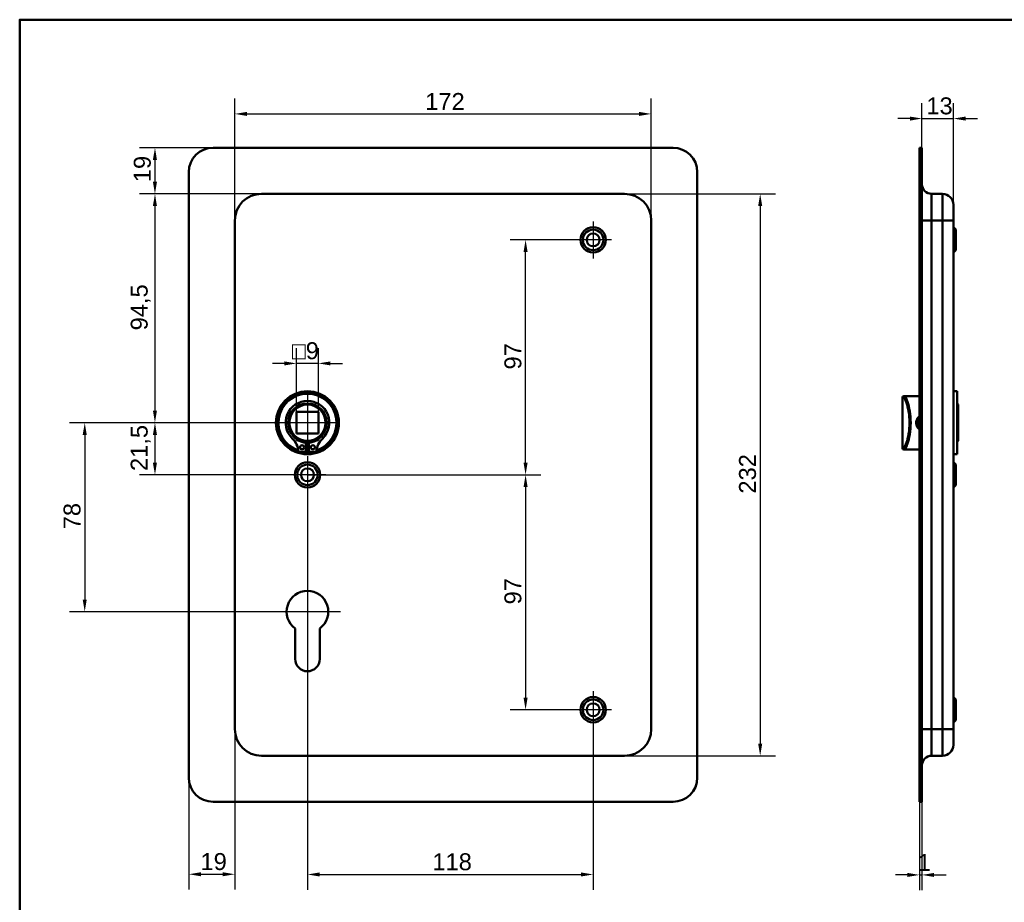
# Model space of a CAD drawing. Header units: millimetres. Extents: x 20 to 833, y 20 to 574.
# Tile 2 of 4: x 20 to 427, y 210 to 574. Entities that reach past the tile are written whole.
import ezdxf

# ---------------------------------------------------------------- set-up
doc = ezdxf.new("R2010")
doc.units = ezdxf.units.MM
doc.header["$LTSCALE"] = 2
for name, color, linetype, lineweight in [('Bemaßungen(DIN)', 7, 'Continuous', 25), ('Mittelpunktmarkierung(DIN)', 7, 'Continuous', 25), ('Sichtbare Kanten(DIN)', 7, 'Continuous', 50), ('Sichtbare tangentiale Kanten(DIN)', 7, 'Continuous', 50), ('Skizziergeometrie(DIN)', 7, 'Continuous', 50)]:
    doc.layers.add(name, color=color, linetype=linetype, lineweight=lineweight)
doc.styles.add('STANDARD-DIN~0', font='arial.ttf')
doc.dimstyles.new('CAD-LAN', dxfattribs={"dimscale": 2, "dimtxt": 3.5, "dimasz": 2.5, "dimexe": 3.175, "dimexo": 0, "dimgap": 0.8, "dimtad": 1, "dimrnd": 1e-08, "dimtxsty": 'STANDARD-DIN~0', "dimcen": 0.09, "dimdle": 10, "dimclrd": 250, "dimclre": 250, "dimclrt": 250, "dimadec": 0, "dimazin": 2, "dimtfac": 1, "dimtmove": 0, "dimatfit": 3, "dimfxl": 1, "dimtolj": 1, "dimtzin": 0, "dimlwd": 25, "dimlwe": 25, "dimarcsym": 0})

# ---------------------------------------------------------------- blocks, each defined once
blk = doc.blocks.new('Ränder Standardrahmen')
at = {"layer": 'Skizziergeometrie(DIN)', "flags": 128}
blk.add_lwpolyline([(10, 10), (10, 287), (410, 287), (410, 10), (10, 10)], dxfattribs=at)
blk = doc.blocks.new('*D8')
at = {"layer": 'Bemaßungen(DIN)', "color": 250, "linetype": 'Continuous', "lineweight": 25, "true_color": 0x3f3f3f, "transparency": 16777216}
for p, q in [((108.87, 491.1), (108.87, 541.45)), ((280.87, 491.1), (280.87, 541.45)), ((113.87, 535.1), (275.87, 535.1))]:
    blk.add_line(p, q, dxfattribs=at)
at = {"layer": 'Bemaßungen(DIN)', "color": 250, "linetype": 'Continuous', "true_color": 0x3f3f3f, "transparency": 16777216}
for points in [[(113.87, 535.93), (113.87, 534.27), (108.87, 535.1)], [(275.87, 535.93), (275.87, 534.27), (280.87, 535.1)]]:
    blk.add_solid(points, dxfattribs=at)
at = {"layer": 'Defpoints', "color": 0, "linetype": 'Continuous', "transparency": 16777216}
for p in [(280.87, 535.1), (108.87, 491.1), (280.87, 491.1)]:
    blk.add_point(p, dxfattribs=at)
at = {"layer": 'Bemaßungen(DIN)', "color": 250, "linetype": 'Continuous', "lineweight": 25, "true_color": 0x3f3f3f, "transparency": 16777216, "insert": (187.5, 543.73), "char_height": 7, "attachment_point": 1, "style": 'STANDARD-DIN~0'}
blk.add_mtext('\\A1;172', dxfattribs=at)
blk = doc.blocks.new('*D9')
at = {"layer": 'Bemaßungen(DIN)', "color": 250, "linetype": 'Continuous', "lineweight": 25, "true_color": 0x3f3f3f, "transparency": 16777216}
for p, q in [((269.87, 502.1), (332.22, 502.1)), ((325.87, 497.1), (325.87, 275.1)), ((269.87, 270.1), (332.22, 270.1))]:
    blk.add_line(p, q, dxfattribs=at)
at = {"layer": 'Bemaßungen(DIN)', "color": 250, "linetype": 'Continuous', "true_color": 0x3f3f3f, "transparency": 16777216}
for points in [[(325.03, 497.1), (326.7, 497.1), (325.87, 502.1)], [(325.03, 275.1), (326.7, 275.1), (325.87, 270.1)]]:
    blk.add_solid(points, dxfattribs=at)
at = {"layer": 'Defpoints', "color": 0, "linetype": 'Continuous', "transparency": 16777216}
for p in [(269.87, 502.1), (269.87, 270.1), (325.87, 270.1)]:
    blk.add_point(p, dxfattribs=at)
at = {"layer": 'Bemaßungen(DIN)', "color": 250, "linetype": 'Continuous', "lineweight": 25, "true_color": 0x3f3f3f, "transparency": 16777216, "insert": (317.12, 378.34), "char_height": 7, "attachment_point": 1, "rotation": 90, "style": 'STANDARD-DIN~0'}
blk.add_mtext('\\A1;232', dxfattribs=at)
blk = doc.blocks.new('*D10')
at = {"layer": 'Bemaßungen(DIN)', "color": 250, "linetype": 'Continuous', "lineweight": 25, "true_color": 0x3f3f3f, "transparency": 16777216}
for p, q in [((119.87, 502.1), (69.52, 502.1)), ((75.87, 497.1), (75.87, 412.6)), ((138.87, 407.6), (69.52, 407.6))]:
    blk.add_line(p, q, dxfattribs=at)
at = {"layer": 'Bemaßungen(DIN)', "color": 250, "linetype": 'Continuous', "true_color": 0x3f3f3f, "transparency": 16777216}
for points in [[(75.03, 497.1), (76.7, 497.1), (75.87, 502.1)], [(75.03, 412.6), (76.7, 412.6), (75.87, 407.6)]]:
    blk.add_solid(points, dxfattribs=at)
at = {"layer": 'Defpoints', "color": 0, "linetype": 'Continuous', "transparency": 16777216}
for p in [(119.87, 502.1), (75.87, 407.6), (138.87, 407.6)]:
    blk.add_point(p, dxfattribs=at)
at = {"layer": 'Bemaßungen(DIN)', "color": 250, "linetype": 'Continuous', "lineweight": 25, "true_color": 0x3f3f3f, "transparency": 16777216, "insert": (65.85, 445.73), "char_height": 7, "attachment_point": 1, "rotation": 90, "style": 'STANDARD-DIN~0'}
blk.add_mtext('\\A1;94,5', dxfattribs=at)
blk = doc.blocks.new('*D11')
at = {"layer": 'Bemaßungen(DIN)', "color": 250, "linetype": 'Continuous', "lineweight": 25, "true_color": 0x3f3f3f, "transparency": 16777216}
for p, q in [((99.87, 521.1), (69.52, 521.1)), ((75.87, 516.1), (75.87, 507.1)), ((119.87, 502.1), (69.52, 502.1))]:
    blk.add_line(p, q, dxfattribs=at)
at = {"layer": 'Bemaßungen(DIN)', "color": 250, "linetype": 'Continuous', "true_color": 0x3f3f3f, "transparency": 16777216}
for points in [[(75.03, 516.1), (76.7, 516.1), (75.87, 521.1)], [(75.03, 507.1), (76.7, 507.1), (75.87, 502.1)]]:
    blk.add_solid(points, dxfattribs=at)
at = {"layer": 'Defpoints', "color": 0, "linetype": 'Continuous', "transparency": 16777216}
for p in [(99.87, 521.1), (75.87, 502.1), (119.87, 502.1)]:
    blk.add_point(p, dxfattribs=at)
at = {"layer": 'Bemaßungen(DIN)', "color": 250, "linetype": 'Continuous', "lineweight": 25, "true_color": 0x3f3f3f, "transparency": 16777216, "insert": (67.12, 506.91), "char_height": 7, "attachment_point": 1, "rotation": 90, "style": 'STANDARD-DIN~0'}
blk.add_mtext('\\A1;19', dxfattribs=at)
blk = doc.blocks.new('*D12')
at = {"layer": 'Bemaßungen(DIN)', "color": 250, "linetype": 'Continuous', "lineweight": 25, "true_color": 0x3f3f3f, "transparency": 16777216}
for p, q in [((138.87, 407.6), (69.52, 407.6)), ((75.87, 402.6), (75.87, 391.1)), ((138.87, 386.1), (69.52, 386.1))]:
    blk.add_line(p, q, dxfattribs=at)
at = {"layer": 'Bemaßungen(DIN)', "color": 250, "linetype": 'Continuous', "true_color": 0x3f3f3f, "transparency": 16777216}
for points in [[(75.03, 402.6), (76.7, 402.6), (75.87, 407.6)], [(75.03, 391.1), (76.7, 391.1), (75.87, 386.1)]]:
    blk.add_solid(points, dxfattribs=at)
at = {"layer": 'Defpoints', "color": 0, "linetype": 'Continuous', "transparency": 16777216}
for p in [(138.87, 407.6), (75.87, 386.1), (138.87, 386.1)]:
    blk.add_point(p, dxfattribs=at)
at = {"layer": 'Bemaßungen(DIN)', "color": 250, "linetype": 'Continuous', "lineweight": 25, "true_color": 0x3f3f3f, "transparency": 16777216, "insert": (65.85, 387.67), "char_height": 7, "attachment_point": 1, "rotation": 90, "style": 'STANDARD-DIN~0'}
blk.add_mtext('\\A1;21,5', dxfattribs=at)
blk = doc.blocks.new('*D13')
at = {"layer": 'Bemaßungen(DIN)', "color": 250, "linetype": 'Continuous', "lineweight": 25, "true_color": 0x3f3f3f, "transparency": 16777216}
for p, q in [((138.87, 407.6), (40.52, 407.6)), ((46.87, 402.6), (46.87, 334.6)), ((138.87, 329.6), (40.52, 329.6))]:
    blk.add_line(p, q, dxfattribs=at)
at = {"layer": 'Bemaßungen(DIN)', "color": 250, "linetype": 'Continuous', "true_color": 0x3f3f3f, "transparency": 16777216}
for points in [[(46.03, 402.6), (47.7, 402.6), (46.87, 407.6)], [(46.03, 334.6), (47.7, 334.6), (46.87, 329.6)]]:
    blk.add_solid(points, dxfattribs=at)
at = {"layer": 'Defpoints', "color": 0, "linetype": 'Continuous', "transparency": 16777216}
for p in [(138.87, 407.6), (46.87, 329.6), (138.87, 329.6)]:
    blk.add_point(p, dxfattribs=at)
at = {"layer": 'Bemaßungen(DIN)', "color": 250, "linetype": 'Continuous', "lineweight": 25, "true_color": 0x3f3f3f, "transparency": 16777216, "insert": (38.12, 363.61), "char_height": 7, "attachment_point": 1, "rotation": 90, "style": 'STANDARD-DIN~0'}
blk.add_mtext('\\A1;78', dxfattribs=at)
blk = doc.blocks.new('*D14')
at = {"layer": 'Bemaßungen(DIN)', "color": 250, "linetype": 'Continuous', "lineweight": 25, "true_color": 0x3f3f3f, "transparency": 16777216}
for p, q in [((134.37, 412.1), (134.37, 438.45)), ((143.37, 412.1), (143.37, 438.45)), ((129.37, 432.1), (124.37, 432.1)), ((143.37, 432.1), (134.37, 432.1)), ((148.37, 432.1), (153.37, 432.1))]:
    blk.add_line(p, q, dxfattribs=at)
at = {"layer": 'Bemaßungen(DIN)', "color": 250, "linetype": 'Continuous', "true_color": 0x3f3f3f, "transparency": 16777216}
for points in [[(129.37, 432.93), (129.37, 431.27), (134.37, 432.1)], [(148.37, 432.93), (148.37, 431.27), (143.37, 432.1)]]:
    blk.add_solid(points, dxfattribs=at)
at = {"layer": 'Defpoints', "color": 0, "linetype": 'Continuous', "transparency": 16777216}
for p in [(134.37, 432.1), (134.37, 412.1), (143.37, 412.1)]:
    blk.add_point(p, dxfattribs=at)
at = {"layer": 'Bemaßungen(DIN)', "color": 250, "linetype": 'Continuous', "lineweight": 25, "true_color": 0x3f3f3f, "transparency": 16777216, "insert": (132.5, 440.85), "char_height": 7, "attachment_point": 1, "style": 'STANDARD-DIN~0'}
blk.add_mtext('\\A1;\\fAIGDT|b0|i0;\\H7.0000;o\\fArial|b0|i0;\\H7.0000;9', dxfattribs=at)
blk = doc.blocks.new('*D15')
at = {"layer": 'Bemaßungen(DIN)', "color": 250, "linetype": 'Continuous', "lineweight": 25, "true_color": 0x3f3f3f, "transparency": 16777216}
for p, q in [((138.87, 386.1), (235.31, 386.1)), ((228.96, 381.1), (228.96, 294.1)), ((249.22, 289.1), (222.61, 289.1))]:
    blk.add_line(p, q, dxfattribs=at)
at = {"layer": 'Bemaßungen(DIN)', "color": 250, "linetype": 'Continuous', "true_color": 0x3f3f3f, "transparency": 16777216}
for points in [[(228.13, 381.1), (229.79, 381.1), (228.96, 386.1)], [(228.13, 294.1), (229.79, 294.1), (228.96, 289.1)]]:
    blk.add_solid(points, dxfattribs=at)
at = {"layer": 'Defpoints', "color": 0, "linetype": 'Continuous', "transparency": 16777216}
for p in [(138.87, 386.1), (228.96, 289.1), (249.22, 289.1)]:
    blk.add_point(p, dxfattribs=at)
at = {"layer": 'Bemaßungen(DIN)', "color": 250, "linetype": 'Continuous', "lineweight": 25, "true_color": 0x3f3f3f, "transparency": 16777216, "insert": (220.21, 332.59), "char_height": 7, "attachment_point": 1, "rotation": 90, "style": 'STANDARD-DIN~0'}
blk.add_mtext('\\A1;97', dxfattribs=at)
blk = doc.blocks.new('*D16')
at = {"layer": 'Bemaßungen(DIN)', "color": 250, "linetype": 'Continuous', "lineweight": 25, "true_color": 0x3f3f3f, "transparency": 16777216}
for p, q in [((249.22, 483.1), (222.61, 483.1)), ((228.96, 391.1), (228.96, 478.1)), ((138.87, 386.1), (235.31, 386.1))]:
    blk.add_line(p, q, dxfattribs=at)
at = {"layer": 'Bemaßungen(DIN)', "color": 250, "linetype": 'Continuous', "true_color": 0x3f3f3f, "transparency": 16777216}
for points in [[(228.13, 478.1), (229.79, 478.1), (228.96, 483.1)], [(228.13, 391.1), (229.79, 391.1), (228.96, 386.1)]]:
    blk.add_solid(points, dxfattribs=at)
at = {"layer": 'Defpoints', "color": 0, "linetype": 'Continuous', "transparency": 16777216}
for p in [(228.96, 483.1), (249.22, 483.1), (138.87, 386.1)]:
    blk.add_point(p, dxfattribs=at)
at = {"layer": 'Bemaßungen(DIN)', "color": 250, "linetype": 'Continuous', "lineweight": 25, "true_color": 0x3f3f3f, "transparency": 16777216, "insert": (220.21, 429.59), "char_height": 7, "attachment_point": 1, "rotation": 90, "style": 'STANDARD-DIN~0'}
blk.add_mtext('\\A1;97', dxfattribs=at)
blk = doc.blocks.new('*D17')
at = {"layer": 'Bemaßungen(DIN)', "color": 250, "linetype": 'Continuous', "lineweight": 25, "true_color": 0x3f3f3f, "transparency": 16777216}
for p, q in [((138.87, 378.45), (138.87, 214.75)), ((256.87, 281.45), (256.87, 214.75)), ((143.87, 221.1), (251.87, 221.1))]:
    blk.add_line(p, q, dxfattribs=at)
at = {"layer": 'Bemaßungen(DIN)', "color": 250, "linetype": 'Continuous', "true_color": 0x3f3f3f, "transparency": 16777216}
for points in [[(143.87, 221.93), (143.87, 220.27), (138.87, 221.1)], [(251.87, 221.93), (251.87, 220.27), (256.87, 221.1)]]:
    blk.add_solid(points, dxfattribs=at)
at = {"layer": 'Defpoints', "color": 0, "linetype": 'Continuous', "transparency": 16777216}
for p in [(138.87, 378.45), (256.87, 281.45), (256.87, 221.1)]:
    blk.add_point(p, dxfattribs=at)
at = {"layer": 'Bemaßungen(DIN)', "color": 250, "linetype": 'Continuous', "lineweight": 25, "true_color": 0x3f3f3f, "transparency": 16777216, "insert": (190.46, 229.85), "char_height": 7, "attachment_point": 1, "style": 'STANDARD-DIN~0'}
blk.add_mtext('\\A1;118', dxfattribs=at)
blk = doc.blocks.new('*D18')
at = {"layer": 'Bemaßungen(DIN)', "color": 250, "linetype": 'Continuous', "lineweight": 25, "true_color": 0x3f3f3f, "transparency": 16777216}
for p, q in [((108.87, 281.1), (108.87, 214.84)), ((89.87, 261.1), (89.87, 214.84)), ((94.87, 221.19), (103.87, 221.19))]:
    blk.add_line(p, q, dxfattribs=at)
at = {"layer": 'Bemaßungen(DIN)', "color": 250, "linetype": 'Continuous', "true_color": 0x3f3f3f, "transparency": 16777216}
for points in [[(94.87, 222.02), (94.87, 220.36), (89.87, 221.19)], [(103.87, 222.02), (103.87, 220.36), (108.87, 221.19)]]:
    blk.add_solid(points, dxfattribs=at)
at = {"layer": 'Defpoints', "color": 0, "linetype": 'Continuous', "transparency": 16777216}
for p in [(108.87, 281.1), (89.87, 261.1), (108.87, 221.19)]:
    blk.add_point(p, dxfattribs=at)
at = {"layer": 'Bemaßungen(DIN)', "color": 250, "linetype": 'Continuous', "lineweight": 25, "true_color": 0x3f3f3f, "transparency": 16777216, "insert": (94.68, 229.94), "char_height": 7, "attachment_point": 1, "style": 'STANDARD-DIN~0'}
blk.add_mtext('\\A1;19', dxfattribs=at)
blk = doc.blocks.new('*D19')
at = {"layer": 'Bemaßungen(DIN)', "color": 250, "linetype": 'Continuous', "lineweight": 25, "true_color": 0x3f3f3f, "transparency": 16777216}
for p, q in [((392.7, 521.1), (392.7, 539.53)), ((405.7, 497.6), (405.7, 539.53)), ((387.7, 533.18), (382.7, 533.18)), ((392.7, 533.18), (405.7, 533.18)), ((410.7, 533.18), (415.7, 533.18))]:
    blk.add_line(p, q, dxfattribs=at)
at = {"layer": 'Bemaßungen(DIN)', "color": 250, "linetype": 'Continuous', "true_color": 0x3f3f3f, "transparency": 16777216}
for points in [[(387.7, 534.01), (387.7, 532.34), (392.7, 533.18)], [(410.7, 534.01), (410.7, 532.34), (405.7, 533.18)]]:
    blk.add_solid(points, dxfattribs=at)
at = {"layer": 'Defpoints', "color": 0, "linetype": 'Continuous', "transparency": 16777216}
for p in [(405.7, 533.18), (392.7, 521.1), (405.7, 497.6)]:
    blk.add_point(p, dxfattribs=at)
at = {"layer": 'Bemaßungen(DIN)', "color": 250, "linetype": 'Continuous', "lineweight": 25, "true_color": 0x3f3f3f, "transparency": 16777216, "insert": (394.51, 541.93), "char_height": 7, "attachment_point": 1, "style": 'STANDARD-DIN~0'}
blk.add_mtext('\\A1;13', dxfattribs=at)
blk = doc.blocks.new('*D20')
at = {"layer": 'Bemaßungen(DIN)', "color": 250, "linetype": 'Continuous', "lineweight": 25, "true_color": 0x3f3f3f, "transparency": 16777216}
for p, q in [((391.7, 251.1), (391.7, 214.57)), ((392.7, 251.1), (392.7, 214.57)), ((386.7, 220.92), (381.7, 220.92)), ((391.7, 220.92), (392.7, 220.92)), ((397.7, 220.92), (402.7, 220.92))]:
    blk.add_line(p, q, dxfattribs=at)
at = {"layer": 'Bemaßungen(DIN)', "color": 250, "linetype": 'Continuous', "true_color": 0x3f3f3f, "transparency": 16777216}
for points in [[(386.7, 221.75), (386.7, 220.08), (391.7, 220.92)], [(397.7, 221.75), (397.7, 220.08), (392.7, 220.92)]]:
    blk.add_solid(points, dxfattribs=at)
at = {"layer": 'Defpoints', "color": 0, "linetype": 'Continuous', "transparency": 16777216}
for p in [(391.7, 251.1), (392.7, 251.1), (392.7, 220.92)]:
    blk.add_point(p, dxfattribs=at)
at = {"layer": 'Bemaßungen(DIN)', "color": 250, "linetype": 'Continuous', "lineweight": 25, "true_color": 0x3f3f3f, "transparency": 16777216, "insert": (390.91, 229.54), "char_height": 7, "attachment_point": 1, "style": 'STANDARD-DIN~0'}
blk.add_mtext('\\A1;1', dxfattribs=at)

msp = doc.modelspace()

# ---------------------------------------------------------------- linework, layer by layer
at = {"layer": 'Mittelpunktmarkierung(DIN)', "linetype": 'Continuous'}
for p, q in [((256.868, 490.751), (256.868, 475.451)), ((264.518, 483.101), (249.218, 483.101)), ((138.868, 420.101), (138.868, 395.101)), ((151.368, 407.601), (126.368, 407.601)), ((138.868, 393.751), (138.868, 378.451)), ((146.518, 386.101), (131.218, 386.101)), ((138.868, 343.201), (138.868, 319.601)), ((152.468, 329.601), (125.268, 329.601)), ((256.868, 296.751), (256.868, 281.451)), ((264.518, 289.101), (249.218, 289.101))]:
    msp.add_line(p, q, dxfattribs=at)
at = {"layer": 'Sichtbare Kanten(DIN)'}
for p, q in [((99.868, 521.101), (289.868, 521.101)), ((392.698, 521.101), (391.698, 521.101)), ((391.698, 511.101), (391.698, 521.101)), ((392.698, 521.101), (392.698, 511.101)), ((89.868, 261.101), (89.868, 511.101)), ((299.868, 511.101), (299.868, 261.101)), ((391.698, 261.101), (391.698, 511.101)), ((392.698, 261.101), (392.698, 511.101)), ((269.868, 502.101), (119.868, 502.101)), ((396.698, 502.101), (401.198, 502.101)), ((405.698, 497.601), (405.698, 491.101)), ((108.868, 491.101), (108.868, 281.101)), ((280.868, 281.101), (280.868, 491.101)), ((405.698, 281.101), (405.698, 491.101)), ((406.698, 487.351), (405.698, 488.351)), ((406.698, 487.351), (406.698, 478.851)), ((406.698, 478.851), (405.698, 477.851)), ((407.198, 420.601), (405.698, 420.601)), ((407.198, 394.601), (407.198, 420.601)), ((384.698, 418.101), (384.698, 397.101)), ((385.198, 418.601), (385.486, 418.601)), ((387.198, 418.601), (385.486, 418.601)), ((391.698, 418.601), (387.198, 418.601)), ((407.698, 415.101), (407.198, 415.601)), ((407.698, 415.101), (407.698, 400.101)), ((134.368, 412.101), (134.368, 403.101)), ((143.368, 412.101), (134.368, 412.101)), ((143.368, 403.101), (143.368, 412.101)), ((134.368, 403.101), (143.368, 403.101)), ((138.251, 399.342), (138.251, 395.642)), ((139.485, 395.642), (139.485, 399.342)), ((407.698, 400.101), (407.198, 399.601)), ((138.251, 395.642), (135.228, 395.642)), ((142.509, 395.642), (139.485, 395.642)), ((385.486, 396.601), (385.198, 396.601)), ((387.198, 396.601), (385.486, 396.601)), ((391.698, 396.601), (387.198, 396.601)), ((407.198, 394.601), (405.698, 394.601)), ((406.698, 390.351), (405.698, 391.351)), ((406.698, 390.351), (406.698, 381.851)), ((406.698, 381.851), (405.698, 380.851)), ((133.768, 310.101), (133.768, 322.676)), ((143.968, 322.676), (143.968, 310.101)), ((406.698, 293.351), (405.698, 294.351)), ((406.698, 293.351), (406.698, 284.851)), ((406.698, 284.851), (405.698, 283.851)), ((405.698, 281.101), (405.698, 274.601)), ((119.868, 270.101), (269.868, 270.101)), ((396.698, 270.101), (401.198, 270.101)), ((391.698, 251.101), (391.698, 261.101)), ((392.698, 261.101), (392.698, 251.101)), ((289.868, 251.101), (99.868, 251.101)), ((391.698, 251.101), (392.698, 251.101))]:
    msp.add_line(p, q, dxfattribs=at)
for centre, radius in [((256.868, 483.101), 5.25), ((256.868, 483.101), 4.25), ((256.868, 483.101), 2.65), ((138.868, 407.601), 13), ((138.868, 407.601), 12.5), ((138.868, 407.601), 8), ((138.868, 407.601), 7.5), ((136.636, 397.492), 0.85), ((141.1, 397.492), 0.85), ((138.868, 386.101), 5.25), ((138.868, 386.101), 4.25), ((138.868, 386.101), 2.65), ((256.868, 289.101), 5.25), ((256.868, 289.101), 4.25), ((256.868, 289.101), 2.65)]:
    msp.add_circle(centre, radius, dxfattribs=at)
for centre, radius, start, end in [((99.868, 511.101), 10, 90, 180), ((289.868, 511.101), 10, 0, 90), ((396.698, 506.101), 4, 180, 270), ((119.868, 491.101), 11, 90, 180), ((269.868, 491.101), 11, 0, 90), ((401.198, 497.601), 4.5, 0, 90), ((138.868, 407.601), 12, 288.17213, 251.82787), ((138.868, 407.601), 9.017, 314.1409, 225.8591), ((385.198, 418.101), 0.5, 90, 180), ((126.545, 394.902), 8.678, 4.96705, 45.8591), ((138.868, 406.867), 7.55, 215.6871, 265.31499), ((138.868, 407.601), 8.2, 243.63056, 296.36944), ((138.868, 407.601), 9, 266.0711, 273.9289), ((138.868, 406.867), 7.55, 274.68501, 324.3129), ((151.191, 394.902), 8.678, 134.1409, 175.03295), ((138.868, 407.601), 12, 265.21102, 274.78898), ((385.198, 397.101), 0.5, 180, 270), ((138.868, 329.601), 8.6, 306.37184, 233.62816), ((138.868, 310.101), 5.1, 180, 0), ((119.868, 281.101), 11, 180, 270), ((269.868, 281.101), 11, 270, 0), ((401.198, 274.601), 4.5, 270, 0), ((396.698, 266.101), 4, 90, 180), ((99.868, 261.101), 10, 180, 270), ((289.868, 261.101), 10, 270, 0)]:
    msp.add_arc(centre, radius, start, end, dxfattribs=at)
for points, knots in [([(391.698, 410.395), (391.464, 410.216), (390.892, 409.645), (390.311, 408.409), (390.307, 406.473), (391.066, 405.297), (391.698, 404.807)], [-1.90104338, -1.90104338, -1.90104338, -1.90104338, -1.81291674, -1.66184035, -1.51076395, -1.2719308, -1.2719308, -1.2719308, -1.2719308]), ([(391.701, 405.366), (391.245, 405.777), (390.913, 406.326), (390.775, 406.928), (390.674, 407.366), (390.673, 407.832), (390.774, 408.271), (390.875, 408.711), (391.076, 409.124), (391.354, 409.472), (391.458, 409.603), (391.574, 409.725), (391.698, 409.837)], [3.4181059, 3.4181059, 3.4181059, 3.4181059, 3.62583349, 3.62583349, 3.62583349, 3.77690989, 3.77690989, 3.77690989, 3.92798628, 3.92798628, 3.92798628, 3.98481202, 3.98481202, 3.98481202, 3.98481202])]:
    msp.add_open_spline(points, degree=3, knots=knots, dxfattribs=at)
at = {"layer": 'Sichtbare tangentiale Kanten(DIN)'}
for p, q in [((391.698, 511.101), (392.698, 511.101)), ((396.698, 502.101), (396.698, 491.101)), ((401.198, 491.101), (401.198, 502.101)), ((396.698, 491.101), (392.698, 491.101)), ((396.698, 491.101), (401.198, 491.101)), ((396.698, 281.101), (396.698, 491.101)), ((401.198, 491.101), (405.698, 491.101)), ((401.198, 491.101), (401.198, 281.101)), ((384.989, 418.101), (384.698, 418.101)), ((384.698, 397.101), (384.989, 397.101)), ((396.698, 281.101), (392.698, 281.101)), ((396.698, 281.101), (401.198, 281.101)), ((396.698, 281.101), (396.698, 270.101)), ((401.198, 281.101), (405.698, 281.101)), ((401.198, 270.101), (401.198, 281.101)), ((392.698, 261.101), (391.698, 261.101))]:
    msp.add_line(p, q, dxfattribs=at)
for centre, major_axis, start_param, end_param in [((385.486, 418.101), (0, 0.5), 0, 1.5707963), ((385.486, 397.101), (0, -0.5), 4.712389, 6.2831853)]:
    msp.add_ellipse(centre, major_axis=major_axis, ratio=0.9934228, start_param=start_param, end_param=end_param, dxfattribs=at)
for points, knots in [([(384.989, 418.101), (385.173, 418.101), (385.45, 417.737), (385.769, 417.06), (386.088, 416.384), (386.447, 415.395), (386.76, 414.177), (387.073, 412.959), (387.339, 411.511), (387.473, 409.967), (387.606, 408.422), (387.606, 406.781), (387.472, 405.236), (387.338, 403.691), (387.073, 402.242), (386.76, 401.024), (386.446, 399.805), (386.088, 398.817), (385.769, 398.141), (385.45, 397.464), (385.173, 397.101), (384.989, 397.101)], [0, 0, 0, 0, 0.4776116, 0.4776116, 0.4776116, 0.9552233, 0.9552233, 0.9552233, 1.4328349, 1.4328349, 1.4328349, 1.9104465, 1.9104465, 1.9104465, 2.3880581, 2.3880581, 2.3880581, 2.8656698, 2.8656698, 2.8656698, 3.3432814, 3.3432814, 3.3432814, 3.3432814]), ([(385.486, 396.601), (385.668, 396.601), (385.942, 396.981), (386.257, 397.69), (386.571, 398.399), (386.927, 399.434), (387.236, 400.71), (387.546, 401.987), (387.809, 403.505), (387.941, 405.123), (388.073, 406.742), (388.074, 408.462), (387.942, 410.079), (387.811, 411.696), (387.546, 413.214), (387.237, 414.49), (386.927, 415.766), (386.572, 416.802), (386.257, 417.511), (385.942, 418.22), (385.668, 418.601), (385.486, 418.601)], [-3.3432814, -3.3432814, -3.3432814, -3.3432814, -2.8656698, -2.8656698, -2.8656698, -2.3880581, -2.3880581, -2.3880581, -1.9104465, -1.9104465, -1.9104465, -1.4328349, -1.4328349, -1.4328349, -0.9552233, -0.9552233, -0.9552233, -0.4776116, -0.4776116, -0.4776116, 0, 0, 0, 0])]:
    msp.add_open_spline(points, degree=3, knots=knots, dxfattribs=at)

# ---------------------------------------------------------------- block references
at = {"xscale": 2, "yscale": 2, "zscale": 2}
msp.add_blockref('Ränder Standardrahmen', (0, 0), dxfattribs=at)

# ---------------------------------------------------------------- dimensions: what is measured, and where the dimension line sits
at = {"layer": 'Bemaßungen(DIN)', "color": 250, "linetype": 'Continuous', "lineweight": 25, "true_color": 0x3f3f3f}
for base, p1, p2, angle, override, picture, middle in [((280.868, 535.101), (108.868, 491.101), (280.868, 491.101), 180, {"dimgap": 0.8, "dimdec": 2, "dimtol": 0, "dimlim": 0, "dimtp": 0, "dimtm": 0, "dimtdec": 2, "dimtofl": 0, "dimatfit": 1}, '*D8', (194.868, 535.101)), ((75.868, 502.101), (99.868, 521.101), (119.868, 502.101), 270, {"dimgap": 0.8, "dimdec": 2, "dimtol": 0, "dimlim": 0, "dimtp": 0, "dimtm": 0, "dimtdec": 2, "dimtofl": 0, "dimatfit": 1}, '*D11', (75.868, 511.601)), ((75.868, 407.601), (119.868, 502.101), (138.868, 407.601), 90, {"dimgap": 0.8, "dimdec": 2, "dimtol": 0, "dimlim": 0, "dimtp": 0, "dimtm": 0, "dimtdec": 2, "dimtofl": 0, "dimatfit": 1}, '*D10', (75.868, 454.851)), ((325.868, 270.101), (269.868, 502.101), (269.868, 270.101), 90, {"dimgap": 0.8, "dimdec": 2, "dimtol": 0, "dimlim": 0, "dimtp": 0, "dimtm": 0, "dimtdec": 2, "dimtofl": 0, "dimatfit": 1}, '*D9', (325.868, 386.101)), ((228.958, 483.101), (138.868, 386.101), (249.218, 483.101), 90, {"dimgap": 0.8, "dimdec": 2, "dimtol": 0, "dimlim": 0, "dimtp": 0, "dimtm": 0, "dimtdec": 2, "dimtofl": 0, "dimatfit": 1}, '*D16', (228.958, 434.601)), ((46.868, 329.601), (138.868, 407.601), (138.868, 329.601), 90, {"dimgap": 0.8, "dimdec": 2, "dimtol": 0, "dimlim": 0, "dimtp": 0, "dimtm": 0, "dimtdec": 2, "dimtofl": 0, "dimatfit": 1}, '*D13', (46.868, 368.601)), ((75.868, 386.101), (138.868, 407.601), (138.868, 386.101), 90, {"dimgap": 0.8, "dimdec": 2, "dimtol": 0, "dimlim": 0, "dimtp": 0, "dimtm": 0, "dimtdec": 2, "dimtofl": 0, "dimatfit": 1}, '*D12', (75.868, 396.851)), ((228.958, 289.101), (138.868, 386.101), (249.218, 289.101), 90, {"dimgap": 0.8, "dimdec": 2, "dimtol": 0, "dimlim": 0, "dimtp": 0, "dimtm": 0, "dimtdec": 2, "dimtofl": 0, "dimatfit": 1}, '*D15', (228.958, 337.601)), ((256.868, 221.101), (138.868, 378.451), (256.868, 281.451), 180, {"dimgap": 0.8, "dimdec": 2, "dimtol": 0, "dimlim": 0, "dimtp": 0, "dimtm": 0, "dimtdec": 2, "dimtofl": 0, "dimatfit": 1}, '*D17', (197.868, 221.101)), ((392.698, 220.915), (391.698, 251.101), (392.698, 251.101), 180, {"dimgap": 0.8, "dimdec": 2, "dimtol": 0, "dimlim": 0, "dimtp": 0, "dimtm": 0, "dimtdec": 2, "dimtofl": 1, "dimatfit": 1}, '*D20', (392.198, 220.915))]:
    dim = msp.add_linear_dim(base=base, p1=p1, p2=p2, angle=angle, dimstyle='CAD-LAN', override=override, dxfattribs=at)
    dim.commit()
    dim.dimension.update_dxf_attribs({"geometry": picture, "text_midpoint": middle, "dimtype": 160})
for base, p1, p2, override, picture, middle in [((405.698, 533.177), (392.698, 521.101), (405.698, 497.601), {"dimgap": 0.8, "dimdec": 2, "dimtol": 0, "dimlim": 0, "dimtp": 0, "dimtm": 0, "dimtdec": 2, "dimtofl": 1, "dimatfit": 1}, '*D19', (399.198, 533.177)), ((108.868, 221.191), (89.868, 261.101), (108.868, 281.101), {"dimgap": 0.8, "dimdec": 2, "dimtol": 0, "dimlim": 0, "dimtp": 0, "dimtm": 0, "dimtdec": 2, "dimtofl": 0, "dimatfit": 1}, '*D18', (99.368, 221.191))]:
    dim = msp.add_linear_dim(base=base, p1=p1, p2=p2, dimstyle='CAD-LAN', override=override, dxfattribs=at)
    dim.commit()
    dim.dimension.update_dxf_attribs({"geometry": picture, "text_midpoint": middle, "dimtype": 160})
dim = msp.add_linear_dim(base=(134.368, 432.101), p1=(143.368, 412.101), p2=(134.368, 412.101), angle=180, text='\\fAIGDT|b0|i0;\\H7.0000;o\\fArial|b0|i0;\\H7.0000;<>', dimstyle='CAD-LAN', override={"dimgap": 0.8, "dimdec": 2, "dimtol": 0, "dimlim": 0, "dimtp": 0, "dimtm": 0, "dimtdec": 2, "dimtofl": 1, "dimatfit": 1}, dxfattribs=at)
dim.commit()
dim.dimension.update_dxf_attribs({"geometry": '*D14', "text_midpoint": (138.868, 432.101), "dimtype": 160})

doc.saveas('drawing.dxf')
